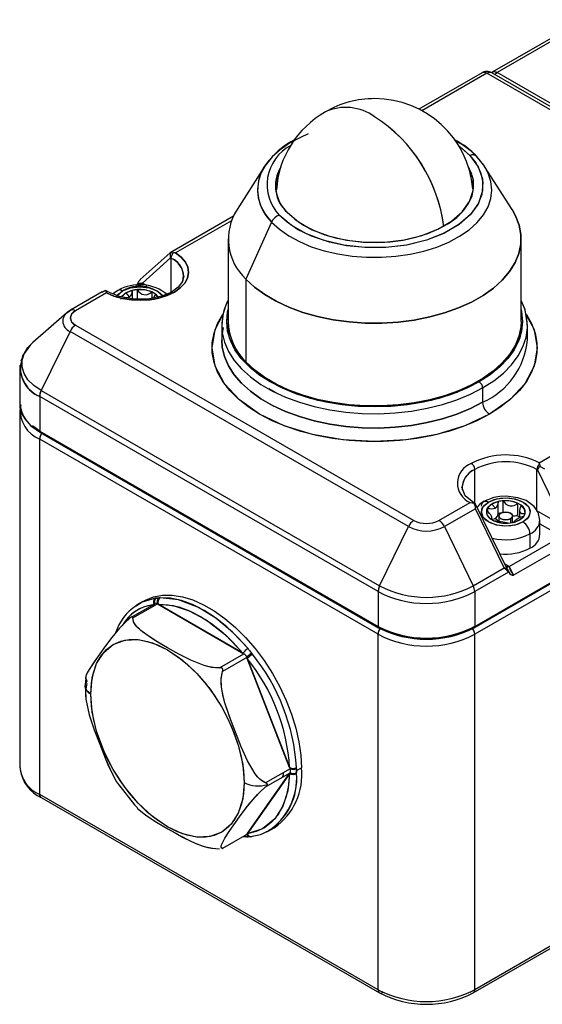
# Model space of a CAD drawing. Extents: x 0 to 1485, y 0 to 1050.
# Tile 9 of 14: x 873 to 1007, y 183 to 435. Entities that reach past the tile are written whole.
import ezdxf

# ---------------------------------------------------------------- set-up
doc = ezdxf.new("R2010")
doc.units = 0
doc.header["$LTSCALE"] = 5
doc.layers.get('0').update_dxf_attribs({"linetype": 'CONTINUOUS'})

msp = doc.modelspace()

# ---------------------------------------------------------------- linework, layer by layer
at = {"color": 7, "linetype": 'CONTINUOUS'}
for p, q in [((1017.448, 434.717), (994.173, 421.281)), ((994.389, 421.368), (993.933, 421.127)), ((991.548, 421.106), (975.401, 411.784)), ((937.225, 398.859), (935.877, 397.13)), ((991.898, 397.556), (990.201, 399.697)), ((935.878, 397.13), (928.852, 386.09)), ((992.189, 397.189), (991.898, 397.556)), ((999.252, 386.09), (992.226, 397.13)), ((927.891, 384.357), (911.704, 375.013)), ((926.552, 378.625), (926.552, 357.395)), ((1001.552, 357.395), (1001.552, 378.625)), ((911.688, 375.001), (904.054, 368.125)), ((894.312, 364.973), (886.214, 360.298)), ((895.734, 365.007), (895.31, 365.252)), ((902.029, 363.188), (902.029, 365.179)), ((989.529, 278.978), (1135.531, 363.263)), ((885.245, 359.61), (876.543, 352.029)), ((886.431, 360.386), (885.006, 359.385)), ((1001.552, 358.704), (1001.652, 358.548)), ((925.031, 357.373), (924.927, 356.381)), ((924.927, 356.374), (924.927, 352.7)), ((1003.177, 356.367), (1003.07, 357.066)), ((1003.177, 352.7), (1003.177, 356.374)), ((925.045, 353.613), (925.293, 355.473)), ((1003.035, 353.733), (1003.088, 353.341)), ((873.289, 345.807), (873.19, 345.361)), ((873.19, 345.361), (873.19, 336.47)), ((873.19, 334.428), (873.19, 243.384)), ((878.471, 328.983), (965.091, 278.978)), ((989.85, 310.676), (989.426, 310.92)), ((998.145, 293.67), (989.893, 310.629)), ((995.72, 308.101), (995.72, 311.092)), ((1001.177, 309.097), (1001.177, 307.044)), ((994.103, 306.609), (994.103, 307.229)), ((995.89, 307.592), (995.89, 306.139)), ((999.39, 305.921), (999.39, 307.592)), ((1006.39, 302.896), (1006.39, 306.571)), ((903.64, 285.059), (903.351, 284.84)), ((904.877, 285.773), (903.64, 285.058)), ((989.322, 185.434), (1136.208, 270.23)), ((890.079, 266.129), (889.922, 264.015)), ((889.922, 264.015), (890.101, 261.298)), ((873.19, 243.384), (873.32, 242.625)), ((878.678, 235.439), (965.298, 185.434)), ((936.722, 226.85), (937.136, 227.033)), ((937.137, 227.033), (938.374, 227.748)), ((930.316, 225.449), (931.113, 225.382)), ((932.278, 225.448), (932.49, 225.478))]:
    msp.add_line(p, q, dxfattribs=at)
at = {"color": 144, "linetype": 'CONTINUOUS'}
for p, q in [((1018.555, 434.511), (995.423, 421.157)), ((994.066, 421.198), (994.334, 421.353)), ((992.798, 420.982), (976.138, 411.364)), ((1085.87, 367.253), (992.798, 420.982)), ((1036.494, 396.602), (994.048, 421.106)), ((994.923, 420.645), (994.889, 420.625)), ((1033.785, 399.011), (995.423, 421.157)), ((985.493, 402.474), (988.453, 399.954)), ((989.881, 399.983), (989.162, 400.649)), ((927.413, 383.236), (913.092, 374.968)), ((937.677, 382.885), (931.1, 368.292)), ((904.6, 367.221), (911.782, 373.69)), ((911.704, 374.991), (911.77, 375.029)), ((911.704, 374.991), (911.789, 374.905)), ((911.789, 374.905), (911.753, 374.942)), ((911.782, 373.69), (911.903, 373.62)), ((912.568, 374.993), (911.789, 374.905)), ((911.903, 373.62), (911.903, 364.862)), ((913.092, 374.968), (912.568, 374.993)), ((913.092, 374.968), (912.568, 374.993)), ((931.1, 368.292), (931.1, 347.062)), ((903.011, 366.305), (903.211, 366.838)), ((903.211, 366.838), (903.226, 366.885)), ((904.415, 367.236), (904.303, 366.711)), ((904.303, 366.711), (904.415, 367.236)), ((904.6, 367.221), (904.415, 367.236)), ((905.808, 366.523), (904.6, 367.221)), ((1006.163, 321.24), (1085.87, 367.253)), ((895.425, 364.77), (887.464, 360.174)), ((894.335, 364.928), (895.178, 365.315)), ((895.178, 365.315), (894.427, 364.97)), ((895.178, 365.315), (895.328, 365.04)), ((895.178, 365.315), (895.307, 365.246)), ((895.328, 365.04), (895.425, 364.77)), ((895.872, 364.505), (895.807, 364.653)), ((899.152, 363.42), (898.989, 363.068)), ((900.412, 364.74), (899.334, 363.812)), ((902.021, 365.363), (900.412, 364.74)), ((901.296, 363.72), (900.412, 364.74)), ((903.31, 365.562), (902.021, 365.363)), ((902.021, 365.363), (902.021, 365.027)), ((903.31, 363.123), (903.31, 365.562)), ((907.924, 364.45), (906.98, 364.994)), ((906.98, 364.994), (906.98, 363.323)), ((908.765, 363.461), (907.924, 364.45)), ((989.685, 279.321), (1135.686, 363.606)), ((907.487, 363.114), (907.521, 362.964)), ((1136.57, 362.075), (989.685, 277.28)), ((885.766, 359.919), (886.071, 360.194)), ((886.071, 360.194), (886.376, 360.37)), ((887.464, 356.45), (974.085, 306.445)), ((886.071, 354.862), (878.69, 339.691)), ((972.692, 304.857), (886.071, 354.862)), ((931.419, 346.545), (931.637, 346.537)), ((964.936, 288.213), (878.315, 338.218)), ((878.315, 338.218), (878.315, 329.326)), ((878.69, 339.691), (965.311, 289.686)), ((937.043, 340.137), (937.337, 339.848)), ((938.814, 339.115), (937.043, 340.137)), ((991.718, 340.403), (991.718, 336.729)), ((878.315, 329.326), (964.936, 279.321)), ((964.936, 277.28), (878.315, 327.285)), ((878.315, 236.241), (878.315, 327.285)), ((1006.26, 320.906), (1006.163, 321.24)), ((1006.26, 320.906), (1006.41, 320.281)), ((989.685, 310.771), (989.685, 319.533)), ((1005.595, 319.533), (1005.716, 319.463)), ((1005.595, 308.918), (1005.595, 319.533)), ((1012.897, 304.702), (1005.716, 319.463)), ((1006.41, 320.281), (1007.561, 319.654)), ((980.536, 306.445), (988.496, 311.041)), ((988.496, 311.041), (989.019, 310.953)), ((989.799, 310.691), (989.019, 310.953)), ((989.557, 310.796), (989.633, 310.642)), ((989.884, 309.449), (989.799, 310.691)), ((989.868, 310.413), (989.806, 310.278)), ((994.104, 310.653), (993.026, 309.725)), ((995.713, 311.276), (994.104, 310.653)), ((994.988, 309.633), (994.104, 310.653)), ((997.002, 311.475), (995.713, 311.276)), ((995.713, 311.276), (995.713, 310.94)), ((997.002, 308.532), (997.002, 311.475)), ((1001.615, 310.363), (1000.672, 310.907)), ((1000.672, 310.907), (1000.672, 307.845)), ((989.884, 309.449), (981.929, 304.857)), ((997.265, 294.278), (989.884, 309.449)), ((993.026, 309.725), (992.681, 308.981)), ((993.026, 308.709), (993.026, 309.725)), ((996.052, 308.058), (995.711, 307.977)), ((1000.266, 307.715), (1001.177, 307.517)), ((1002.253, 307.5), (1002.599, 308.244)), ((1005.595, 308.918), (1005.58, 308.693)), ((1012.897, 304.702), (1005.595, 308.918)), ((993.664, 306.862), (994.608, 306.317)), ((994.893, 307.029), (995.89, 306.251)), ((998.278, 305.749), (999.567, 305.949)), ((998.877, 306.877), (998.877, 305.842)), ((1002.253, 305.9), (1002.253, 305.911)), ((1006.39, 305.601), (1011.66, 302.559)), ((965.311, 289.686), (972.692, 304.857)), ((972.807, 305.077), (972.847, 305.1)), ((981.929, 304.857), (989.31, 289.686)), ((1003.827, 302.999), (1003.827, 299.325)), ((998.51, 294.623), (1011.972, 302.394)), ((1013.302, 300.304), (999.655, 292.426)), ((998.225, 294.803), (997.346, 295.31)), ((989.31, 289.686), (997.265, 294.278)), ((998.362, 293.222), (989.685, 288.213)), ((998.376, 293.191), (997.791, 294.334)), ((998.225, 294.803), (998.51, 294.623)), ((998.376, 293.191), (998.362, 293.222)), ((964.936, 288.213), (964.936, 279.321)), ((989.685, 288.213), (989.685, 279.321)), ((907.665, 285.029), (901.954, 281.732)), ((902.173, 281.485), (908.431, 285.098)), ((907.224, 284.401), (907.665, 285.029)), ((908.197, 286.533), (907.968, 286.508)), ((908.431, 285.098), (930.578, 272.312)), ((909.13, 286.612), (908.876, 286.593)), ((907.547, 284.861), (907.224, 284.401)), ((930.342, 272.448), (908.666, 284.962)), ((964.936, 279.321), (965.466, 279.015)), ((989.154, 279.015), (989.685, 279.321)), ((989.685, 279.321), (989.154, 279.015)), ((964.936, 186.236), (964.936, 277.28)), ((989.685, 186.236), (989.685, 277.28)), ((931.882, 273.312), (931.646, 273.614)), ((932.809, 272.168), (932.561, 272.468)), ((924.32, 268.7), (930.578, 272.312)), ((931.344, 271.36), (925.086, 267.747)), ((931.344, 271.36), (931.461, 271.056)), ((931.344, 271.36), (942.417, 242.819)), ((942.299, 243.122), (931.461, 271.056)), ((1136.57, 271.031), (989.685, 186.236)), ((890.334, 264.64), (890.085, 263.318)), ((942.417, 242.819), (936.159, 239.206)), ((944.047, 242.354), (945.314, 243.085)), ((944.064, 242.82), (944.067, 243.152)), ((942.417, 241.798), (931.344, 226.042)), ((931.461, 226.21), (942.299, 241.63)), ((936.159, 238.185), (942.417, 241.798)), ((944.067, 241.601), (944.064, 241.915)), ((964.936, 186.236), (878.315, 236.241)), ((937.744, 227.41), (936.894, 227.032)), ((931.344, 226.042), (925.086, 222.429)), ((930.565, 225.593), (930.971, 225.55)), ((930.892, 225.464), (931.082, 225.464)), ((931.461, 226.21), (931.344, 226.042)), ((932.769, 225.578), (932.809, 225.583)), ((936.413, 226.854), (936.256, 226.801)), ((966.173, 185.521), (964.936, 186.235)), ((989.685, 186.235), (988.447, 185.521))]:
    msp.add_line(p, q, dxfattribs=at)
at = {"color": 144, "linetype": 'CONTINUOUS', "flags": 128}
for points in [[(994.909, 420.675), (994.905, 420.68), (994.987, 420.838), (995.16, 420.988), (995.423, 421.157)], [(995.423, 421.157), (995.132, 420.968), (994.956, 420.8), (994.906, 420.668), (994.982, 420.566)], [(947.083, 405.448), (945.037, 404.562), (942.276, 403.081), (939.859, 401.411), (937.823, 399.58), (936.201, 397.616), (935.018, 395.55), (934.293, 393.414), (934.037, 391.243), (934.255, 389.071), (934.942, 386.931), (936.089, 384.858), (937.677, 382.885)], [(985.549, 402.384), (986.478, 401.756), (988.453, 399.954)], [(937.677, 382.885), (939.68, 381.042), (942.068, 379.358), (944.803, 377.861), (947.841, 376.573), (951.135, 375.515), (954.633, 374.703), (958.279, 374.152), (962.016, 373.868), (965.785, 373.857), (969.527, 374.119), (973.183, 374.649), (976.694, 375.44), (980.007, 376.479), (983.067, 377.749), (985.828, 379.23), (988.245, 380.9), (990.281, 382.731), (991.903, 384.695), (993.086, 386.762), (993.811, 388.897), (994.067, 391.068), (993.849, 393.24), (993.162, 395.38), (992.015, 397.453), (990.428, 399.426)], [(937.677, 382.885), (939.68, 381.042), (942.068, 379.358), (944.803, 377.861), (947.841, 376.573), (951.135, 375.515), (954.633, 374.703), (958.279, 374.152), (962.016, 373.868), (965.785, 373.857), (969.527, 374.119), (973.183, 374.649), (976.694, 375.44), (980.007, 376.479), (983.067, 377.749), (985.828, 379.23), (988.245, 380.9), (990.281, 382.731), (991.903, 384.695), (993.086, 386.762), (993.811, 388.897), (994.067, 391.068), (993.849, 393.24), (993.162, 395.38), (992.015, 397.453), (990.428, 399.426)], [(988.453, 399.954), (990.57, 397.058), (991.668, 393.98), (991.704, 390.838), (990.678, 387.752), (988.629, 384.841), (985.635, 382.216), (981.812, 379.979), (977.306, 378.216), (972.291, 376.994), (966.96, 376.36), (961.516, 376.339), (956.17, 376.931), (951.127, 378.114), (946.581, 379.842), (942.706, 382.049), (939.651, 384.651)], [(988.453, 399.954), (989.996, 398.016), (991.188, 395.703), (991.794, 393.007), (991.525, 389.971), (990.478, 387.378), (988.549, 384.754), (985.672, 382.242), (981.876, 380.01), (977.306, 378.216), (972.212, 376.979), (966.902, 376.356), (961.686, 376.33), (956.822, 376.825), (952.484, 377.729), (947.927, 379.252), (944.338, 381.012), (941.627, 382.848), (939.651, 384.651)], [(941.754, 385.31), (944.546, 382.933), (948.087, 380.916), (952.241, 379.337), (956.85, 378.256), (961.735, 377.715), (966.709, 377.734), (971.581, 378.313), (976.164, 379.43), (980.281, 381.041), (983.775, 383.085), (986.511, 385.484), (988.383, 388.144), (989.321, 390.964), (989.288, 393.836), (988.284, 396.648), (988.029, 396.997)], [(941.754, 385.31), (943.611, 383.622), (945.849, 382.096), (948.426, 380.761), (951.294, 379.64), (954.399, 378.755), (957.684, 378.122), (961.088, 377.754), (964.548, 377.656), (967.998, 377.831), (971.374, 378.276), (974.614, 378.983), (977.657, 379.937), (980.447, 381.122), (982.932, 382.514), (985.065, 384.09), (986.806, 385.818), (988.123, 387.667), (988.992, 389.602), (989.397, 391.588), (989.329, 393.587), (988.791, 395.562), (988.119, 396.944)], [(931.1, 368.292), (933.311, 366.227), (935.909, 364.318), (938.861, 362.589), (942.129, 361.061), (945.673, 359.755), (949.449, 358.686), (953.408, 357.867), (957.501, 357.31), (961.676, 357.02), (965.881, 357.002), (970.063, 357.257), (974.17, 357.78), (978.149, 358.565), (981.951, 359.602), (985.528, 360.878), (988.835, 362.378), (991.83, 364.082), (994.476, 365.969), (996.74, 368.015), (998.592, 370.195), (1000.01, 372.48), (1000.975, 374.843), (1001.477, 377.253), (1001.507, 379.681), (1001.067, 382.095), (1000.161, 384.466), (999.252, 386.09)], [(999.252, 386.09), (1000.161, 384.466), (1001.067, 382.095), (1001.507, 379.681), (1001.477, 377.253), (1000.975, 374.843), (1000.01, 372.48), (998.592, 370.195), (996.74, 368.015), (994.476, 365.969), (991.83, 364.082), (988.835, 362.378), (985.528, 360.878), (981.951, 359.602), (978.149, 358.565), (974.17, 357.78), (970.063, 357.257), (965.881, 357.002), (961.676, 357.02), (957.501, 357.31), (953.408, 357.867), (949.449, 358.686), (945.673, 359.755), (942.129, 361.061), (938.861, 362.589), (935.909, 364.318), (933.311, 366.227), (931.1, 368.292)], [(913.092, 374.968), (914.55, 373.871), (915.618, 372.633), (916.258, 371.3), (916.446, 369.922), (916.175, 368.547), (915.454, 367.228), (914.311, 366.013), (912.787, 364.946), (910.938, 364.066), (908.833, 363.406), (906.548, 362.99), (904.167, 362.833), (901.779, 362.942), (899.47, 363.311), (897.326, 363.928), (895.425, 364.77)], [(895.425, 364.77), (897.326, 363.928), (899.47, 363.311), (901.779, 362.942), (904.167, 362.833), (906.548, 362.99), (908.833, 363.406), (910.938, 364.066), (912.787, 364.946), (914.311, 366.013), (915.454, 367.228), (916.175, 368.547), (916.446, 369.922), (916.258, 371.3), (915.618, 372.633), (914.55, 373.871), (913.092, 374.968)], [(899.529, 365.251), (901.556, 366.033), (903.948, 366.307), (906.34, 366.033), (908.367, 365.251), (909.722, 364.08), (909.764, 363.959)], [(903.211, 366.838), (902.994, 366.258), (902.96, 366.194)], [(903.211, 366.838), (903.889, 367.195), (904.415, 367.236)], [(904.415, 367.236), (903.768, 367.157), (903.211, 366.838)], [(903.226, 366.885), (903.66, 367.702), (904.149, 368.174)], [(904.149, 368.174), (903.66, 367.702), (903.226, 366.885)], [(904.415, 367.236), (904.517, 367.227), (904.6, 367.221)], [(904.6, 367.221), (904.576, 366.928), (904.525, 366.687)], [(904.6, 367.221), (904.576, 366.928), (904.525, 366.687)], [(895.74, 364.996), (895.564, 365.063), (895.328, 365.04)], [(898.08, 363.808), (898.174, 364.08), (899.529, 365.251)], [(898.115, 363.996), (898.463, 364.428), (899.529, 365.251)], [(899.529, 365.251), (898.8, 365.49), (898.297, 365.334)], [(906.98, 364.994), (905.242, 365.487), (903.31, 365.562)], [(907.76, 364.151), (907.678, 363.999), (907.527, 363.544)], [(926.552, 362.816), (926.084, 361.825), (925.285, 359.423), (924.941, 356.986), (925.056, 354.541), (925.628, 352.118), (926.65, 349.745), (928.111, 347.449), (929.994, 345.258), (932.275, 343.197), (934.929, 341.291), (937.925, 339.562), (941.227, 338.03), (944.796, 336.713), (948.592, 335.626), (952.568, 334.783), (956.679, 334.193), (960.877, 333.862), (965.112, 333.796), (969.334, 333.995), (973.494, 334.455), (977.544, 335.173), (981.436, 336.14), (985.124, 337.343), (988.564, 338.77), (991.718, 340.403)], [(991.718, 340.403), (994.547, 342.224), (997.018, 344.21), (999.103, 346.339), (1000.777, 348.585), (1002.021, 350.923), (1002.819, 353.325), (1003.163, 355.763), (1003.048, 358.207), (1002.476, 360.631), (1001.552, 362.816)], [(991.718, 340.403), (994.547, 342.224), (997.018, 344.21), (999.103, 346.339), (1000.777, 348.585), (1002.021, 350.923), (1002.819, 353.325), (1003.163, 355.763), (1003.048, 358.207), (1002.476, 360.631), (1001.552, 362.816)], [(887.464, 360.174), (886.476, 359.32), (886.128, 358.312), (886.476, 357.305), (887.464, 356.45)], [(993.485, 333.667), (987.178, 330.679), (979.981, 328.458), (972.173, 327.091), (964.052, 326.629), (955.931, 327.091), (948.123, 328.458), (940.926, 330.679), (934.619, 333.667), (929.442, 337.308), (925.596, 341.463), (923.227, 345.97), (922.427, 350.658), (923.227, 355.346), (925.215, 359.131)], [(993.485, 333.667), (990.248, 331.984), (986.723, 330.506), (982.949, 329.248), (978.969, 328.225), (974.825, 327.448), (970.564, 326.925), (966.231, 326.662), (961.874, 326.662), (957.541, 326.925), (953.279, 327.448), (949.135, 328.225), (945.155, 329.248), (941.382, 330.506), (937.857, 331.984), (934.619, 333.667), (931.703, 335.536), (929.142, 337.571), (926.964, 339.749), (925.192, 342.047), (923.845, 344.439), (922.94, 346.899), (922.484, 349.401), (922.484, 351.916), (922.94, 354.417), (923.845, 356.878), (925.192, 359.27), (925.28, 359.402)], [(925.318, 359.561), (925.285, 359.423), (924.941, 356.986), (925.056, 354.541), (925.628, 352.118), (926.65, 349.745), (928.111, 347.449), (929.994, 345.258), (932.275, 343.197), (934.929, 341.291), (937.925, 339.562), (941.227, 338.03), (944.796, 336.713), (948.592, 335.626), (952.568, 334.783), (956.679, 334.193), (960.877, 333.862), (965.112, 333.796), (969.334, 333.995), (973.494, 334.455), (977.544, 335.173), (981.436, 336.14), (985.124, 337.343), (988.564, 338.77), (991.718, 340.403)], [(990.834, 341.934), (987.667, 340.3), (984.203, 338.881), (980.485, 337.695), (976.561, 336.757), (972.48, 336.078), (968.293, 335.668), (964.052, 335.53), (959.811, 335.668), (955.624, 336.078), (951.543, 336.757), (947.619, 337.695), (943.901, 338.881), (940.437, 340.3), (937.27, 341.934), (934.44, 343.762), (931.982, 345.762), (929.928, 347.908), (928.303, 350.173), (927.127, 352.53), (926.415, 354.947), (926.177, 357.395), (926.415, 359.843), (926.552, 360.464)], [(990.834, 341.934), (985.094, 339.215), (978.546, 337.194), (971.441, 335.95), (964.052, 335.53), (956.663, 335.95), (949.558, 337.194), (943.01, 339.215), (937.27, 341.934), (932.56, 345.247), (929.06, 349.028), (926.905, 353.129), (926.177, 357.395), (926.552, 359.593)], [(1001.552, 360.464), (1001.689, 359.843), (1001.927, 357.395), (1001.689, 354.947), (1000.977, 352.53), (999.802, 350.173), (998.176, 347.908), (996.122, 345.762), (993.664, 343.762), (990.834, 341.934)], [(1001.552, 359.593), (1001.927, 357.395), (1001.199, 353.129), (999.044, 349.028), (995.544, 345.247), (990.834, 341.934)], [(1002.699, 359.491), (1004.877, 355.346), (1005.677, 350.658), (1004.877, 345.97), (1002.509, 341.463), (998.662, 337.308), (993.485, 333.667)], [(1002.955, 359.205), (1004.259, 356.878), (1005.165, 354.417), (1005.62, 351.916), (1005.62, 349.401), (1005.165, 346.899), (1004.259, 344.439), (1002.912, 342.047), (1001.14, 339.749), (998.962, 337.571), (996.401, 335.536), (993.485, 333.667)], [(925.321, 355.895), (925.285, 355.749), (925.057, 354.537)], [(1001.552, 357.395), (1001.477, 356.023), (1000.975, 353.613), (1000.01, 351.25), (998.592, 348.965), (996.74, 346.785), (994.476, 344.739), (991.83, 342.852), (988.835, 341.148), (985.528, 339.648), (981.951, 338.372), (978.149, 337.335), (974.17, 336.549), (970.063, 336.027), (965.881, 335.772), (961.676, 335.79), (957.501, 336.08), (953.408, 336.637), (949.449, 337.456), (945.673, 338.525), (942.129, 339.831), (938.861, 341.359), (935.909, 343.088), (933.311, 344.997), (931.1, 347.062)], [(878.69, 339.691), (876.789, 340.999), (875.31, 342.478), (874.298, 344.082), (873.784, 345.764), (873.784, 347.472), (874.298, 349.154), (875.31, 350.758), (876.543, 352.029)], [(878.69, 339.691), (876.789, 340.999), (875.31, 342.478), (874.298, 344.082), (873.784, 345.764), (873.784, 347.472), (874.298, 349.154), (875.31, 350.758), (876.543, 352.029)], [(991.718, 336.729), (988.564, 335.096), (985.124, 333.669), (981.436, 332.465), (977.544, 331.499), (973.494, 330.781), (969.334, 330.32), (965.112, 330.122), (960.877, 330.188), (956.679, 330.518), (952.568, 331.108), (948.592, 331.952), (944.796, 333.038), (941.227, 334.355), (937.925, 335.888), (934.929, 337.617), (932.275, 339.523), (929.994, 341.584), (928.111, 343.775), (926.65, 346.07), (925.628, 348.443), (925.056, 350.867), (924.927, 352.7)], [(924.927, 352.7), (925.056, 350.867), (925.628, 348.443), (926.65, 346.07), (928.111, 343.775), (929.994, 341.584), (932.275, 339.523), (934.929, 337.617), (937.925, 335.888), (941.227, 334.355), (944.796, 333.038), (948.592, 331.952), (952.568, 331.108), (956.679, 330.518), (960.877, 330.188), (965.112, 330.122), (969.334, 330.32), (973.494, 330.781), (977.544, 331.499), (981.436, 332.465), (985.124, 333.669), (988.564, 335.096), (991.718, 336.729)], [(874.007, 348.412), (873.786, 347.976), (873.504, 347.266)], [(940.353, 340.72), (940.475, 340.527), (940.515, 340.397)], [(878.315, 338.218), (878.436, 339.029), (878.69, 339.691)], [(876.463, 330.809), (876.763, 330.485), (878.315, 329.393)], [(878.477, 328.995), (878.435, 329.008), (878.344, 329.145), (878.315, 329.326)], [(878.315, 327.285), (878.425, 327.937), (878.769, 328.652)], [(989.019, 310.953), (989.316, 310.965), (989.432, 310.89)], [(989.799, 310.691), (989.875, 310.656), (989.885, 310.626)], [(989.89, 310.613), (989.875, 310.656), (989.799, 310.691)], [(1002.059, 306.061), (1000.031, 305.279), (997.64, 305.004), (995.248, 305.279), (993.22, 306.061), (991.865, 307.231), (991.39, 308.612), (991.865, 309.993), (993.22, 311.163)], [(1002.059, 306.061), (1000.635, 305.446), (998.968, 305.087), (997.194, 305.013), (995.456, 305.232), (993.894, 305.724), (992.636, 306.45), (991.784, 307.351), (991.406, 308.355), (991.533, 309.379), (992.154, 310.341), (993.22, 311.163)], [(991.452, 310.143), (991.61, 310.893), (992.1, 311.348), (992.648, 311.384), (993.22, 311.163)], [(993.22, 311.163), (992.492, 311.403), (991.988, 311.247)], [(993.22, 311.163), (995.248, 311.946), (997.64, 312.22), (1000.031, 311.946), (1002.059, 311.163), (1003.414, 309.993), (1003.89, 308.612), (1003.414, 307.231), (1002.059, 306.061)], [(993.22, 311.163), (994.644, 311.779), (996.311, 312.138), (998.086, 312.211), (999.824, 311.993), (1001.385, 311.501), (1002.643, 310.774), (1003.496, 309.873), (1003.874, 308.87), (1003.747, 307.845), (1003.125, 306.883), (1002.059, 306.061)], [(1000.672, 310.907), (998.934, 311.4), (997.002, 311.475)], [(1002.599, 308.244), (1002.469, 309.359), (1001.615, 310.363)], [(992.681, 308.981), (992.81, 307.865), (993.664, 306.862)], [(993.664, 306.862), (993.91, 306.933), (994.061, 307.063), (994.101, 307.262), (994.019, 307.539), (993.814, 307.884), (993.506, 308.261), (993.121, 308.634), (992.974, 308.75)], [(993.664, 306.862), (993.91, 306.933), (994.061, 307.063), (994.101, 307.262), (994.019, 307.539), (993.814, 307.884), (993.506, 308.261), (993.121, 308.634), (992.974, 308.75)], [(996.402, 308.306), (996.023, 307.978), (995.89, 307.592), (996.023, 307.205), (996.402, 306.877), (996.97, 306.658), (997.64, 306.581), (998.309, 306.658), (998.877, 306.877)], [(998.877, 306.877), (998.309, 306.658), (997.64, 306.581), (996.97, 306.658), (996.402, 306.877), (996.023, 307.205), (995.89, 307.592), (996.023, 307.978), (996.402, 308.306)], [(996.402, 308.306), (996.97, 308.525), (997.64, 308.602), (998.309, 308.525), (998.877, 308.306), (999.256, 307.978), (999.39, 307.592), (999.256, 307.205), (998.877, 306.877)], [(998.877, 306.877), (999.256, 307.205), (999.39, 307.592), (999.256, 307.978), (998.877, 308.306), (998.309, 308.525), (997.64, 308.602), (996.97, 308.525), (996.402, 308.306)], [(1001.177, 307.27), (1000.91, 307.438), (1000.316, 307.728)], [(1001.452, 310.063), (1001.37, 309.912), (1001.219, 309.456), (1001.178, 309.027), (1001.261, 308.665), (1001.466, 308.404), (1001.773, 308.257), (1002.158, 308.209), (1002.599, 308.244)], [(1001.452, 310.063), (1001.37, 309.912), (1001.219, 309.456), (1001.178, 309.027), (1001.261, 308.665), (1001.466, 308.404), (1001.773, 308.257), (1002.158, 308.209), (1002.599, 308.244)], [(994.608, 306.317), (996.346, 305.824), (998.278, 305.749)], [(999.567, 305.949), (1001.175, 306.571), (1002.253, 307.5)], [(998.362, 293.222), (997.927, 293.773), (997.265, 294.278)], [(997.265, 294.278), (997.927, 293.773), (998.362, 293.222)], [(997.72, 294.542), (998.036, 294.486), (998.51, 294.623)], [(997.8, 294.324), (997.82, 294.293), (998.376, 293.191)], [(965.311, 289.686), (965.011, 288.842), (964.936, 288.213)], [(989.685, 288.213), (989.564, 289.024), (989.31, 289.686)], [(904.034, 285.276), (903.403, 284.918), (902.895, 284.589)], [(907.968, 286.508), (904.54, 285.525), (902.974, 284.467)], [(905.155, 285.928), (905.37, 286.041), (907.48, 286.868), (909.782, 287.287), (912.243, 287.294), (914.832, 286.887), (917.512, 286.073), (920.248, 284.863), (923.003, 283.273), (925.739, 281.324), (928.42, 279.043), (931.008, 276.461), (933.47, 273.612), (935.771, 270.536), (937.881, 267.273), (939.772, 263.868), (941.417, 260.366), (942.794, 256.816), (943.885, 253.266), (944.675, 249.762), (945.154, 246.353), (945.314, 243.085)], [(908.876, 286.593), (908.474, 286.552), (908.197, 286.533)], [(931.646, 273.614), (927.71, 277.833), (923.41, 281.432), (918.952, 284.179), (913.813, 286.121), (909.13, 286.612)], [(931.646, 273.614), (928.986, 276.571), (926.194, 279.214), (923.314, 281.502), (920.388, 283.4), (917.463, 284.879), (914.582, 285.917), (911.79, 286.498), (909.13, 286.612)], [(908.666, 284.962), (911.227, 284.851), (913.915, 284.293), (916.688, 283.293), (919.504, 281.869), (922.321, 280.042), (925.094, 277.839), (927.781, 275.295), (930.342, 272.448)], [(908.666, 284.962), (912.455, 284.649), (916.595, 283.333), (920.887, 281.023), (925.835, 277.18), (930.342, 272.448)], [(901.407, 281.417), (900.644, 280.755), (899.946, 280.097), (899.335, 279.482), (898.722, 278.827), (896.762, 276.498), (895.15, 274.347), (893.672, 272.271), (892.67, 270.835), (891.796, 269.546), (890.984, 268.279), (890.467, 267.371), (890.103, 266.562), (890.008, 266.209), (889.998, 265.942), (890.334, 265.661)], [(901.407, 281.417), (900.079, 280.226), (899.399, 279.547), (898.722, 278.827), (896.762, 276.498), (895.15, 274.347), (893.672, 272.271), (892.258, 270.232), (890.984, 268.279), (890.625, 267.664), (890.324, 267.087), (890.109, 266.578), (890.009, 265.887), (890.059, 265.852)], [(902.173, 281.485), (902.187, 281.697), (902.149, 281.777), (902.112, 281.794), (902.065, 281.796), (902.004, 281.784), (901.929, 281.757), (901.739, 281.656), (901.407, 281.417)], [(924.32, 268.7), (923.301, 268.711), (922.295, 268.831), (921.382, 269.015), (920.422, 269.272), (916.99, 270.618), (913.932, 272.191), (911.003, 273.846), (908.995, 275.022), (907.206, 276.116), (905.458, 277.281), (904.231, 278.222), (903.173, 279.226), (902.722, 279.784), (902.4, 280.316), (902.173, 281.485)], [(924.32, 268.7), (922.362, 268.82), (920.381, 269.285), (916.99, 270.618), (913.932, 272.191), (911.003, 273.846), (908.158, 275.526), (905.458, 277.281), (904.618, 277.908), (903.842, 278.561), (903.173, 279.226), (902.341, 280.441), (902.173, 281.485)], [(964.936, 279.321), (964.983, 279.096), (965.13, 278.96), (965.132, 278.96)], [(965.285, 278.949), (965.295, 278.949), (965.466, 279.015)], [(989.524, 278.99), (989.565, 279.003), (989.656, 279.14), (989.685, 279.321)], [(891.387, 261.971), (891.554, 264.833), (892.056, 267.452), (892.881, 269.784), (894.017, 271.788), (895.444, 273.43), (897.137, 274.682), (899.068, 275.523), (901.203, 275.938), (903.506, 275.92), (905.938, 275.469), (908.457, 274.593), (911.019, 273.308), (913.582, 271.635), (916.1, 269.602), (918.532, 267.245), (920.835, 264.604), (922.971, 261.724), (924.901, 258.654), (926.595, 255.447), (928.021, 252.157), (929.157, 248.842), (929.983, 245.557), (930.484, 242.36), (930.652, 239.304)], [(891.387, 261.971), (891.764, 266.176), (892.881, 269.784), (894.695, 272.656), (897.137, 274.682), (900.112, 275.784), (903.506, 275.92), (907.189, 275.084), (911.019, 273.308), (914.849, 270.661), (918.532, 267.245), (921.926, 263.191), (924.901, 258.654), (927.343, 253.809), (929.157, 248.842), (930.274, 243.944), (930.652, 239.304)], [(932.809, 272.168), (932.672, 272.338), (932.561, 272.468)], [(925.086, 267.747), (925.18, 268.126), (925.175, 268.321), (925.146, 268.419), (925.096, 268.502), (925.025, 268.569), (924.931, 268.624), (924.732, 268.682), (924.32, 268.7)], [(925.086, 267.747), (925.18, 268.126), (925.171, 268.341), (925.142, 268.428), (925.096, 268.502), (925.033, 268.563), (924.951, 268.613), (924.732, 268.682), (924.32, 268.7)], [(936.159, 239.206), (935.396, 239.589), (934.698, 240.138), (934.088, 240.765), (933.474, 241.532), (931.514, 244.871), (929.902, 248.492), (928.424, 252.2), (927.422, 254.826), (926.548, 257.244), (925.737, 259.757), (925.219, 261.729), (924.856, 263.756), (924.76, 264.813), (924.75, 265.782), (925.086, 267.747)], [(936.159, 239.206), (934.865, 239.99), (934.178, 240.664), (933.474, 241.532), (931.514, 244.871), (929.902, 248.492), (928.424, 252.2), (927.01, 255.945), (925.737, 259.757), (925.379, 261.063), (925.078, 262.392), (924.861, 263.713), (924.758, 265.968), (925.086, 267.747)], [(891.387, 261.971), (890.382, 262.803), (889.931, 263.84), (890.055, 264.672), (890.55, 265.412)], [(890.005, 262.751), (889.998, 262.671), (890.009, 261.697), (890.105, 260.632), (890.98, 256.667), (892.253, 252.85), (893.667, 249.105), (894.697, 246.495), (895.675, 244.137), (896.754, 241.778), (897.677, 240.04), (897.777, 239.886)], [(890.008, 262.707), (890.002, 261.846), (890.105, 260.632), (890.98, 256.667), (892.253, 252.85), (893.667, 249.105), (895.145, 245.396), (896.754, 241.778), (897.355, 240.613), (898.007, 239.487), (898.707, 238.445), (899.016, 238.099)], [(890.334, 264.64), (890.093, 263.677), (890.033, 263.044)], [(930.652, 239.304), (930.484, 236.441), (929.983, 233.822), (929.157, 231.49), (928.021, 229.486), (926.595, 227.844), (924.901, 226.592), (922.971, 225.752), (920.835, 225.337), (918.532, 225.355), (916.1, 225.805), (913.582, 226.681), (911.019, 227.966), (908.457, 229.639), (905.938, 231.672), (903.506, 234.029), (901.203, 236.67), (899.068, 239.551), (897.137, 242.62), (895.444, 245.828), (894.017, 249.117), (892.881, 252.432), (892.056, 255.717), (891.554, 258.915), (891.387, 261.971)], [(930.652, 239.304), (930.274, 235.098), (929.157, 231.49), (927.343, 228.618), (924.901, 226.592), (921.926, 225.49), (918.532, 225.355), (914.849, 226.191), (911.019, 227.966), (907.189, 230.613), (903.506, 234.029), (900.112, 238.084), (897.137, 242.62), (894.695, 247.465), (892.881, 252.432), (891.764, 257.33), (891.387, 261.971)], [(944.064, 241.915), (944.047, 242.408), (944.064, 242.82)], [(942.299, 241.63), (942.045, 238.532), (941.446, 235.694), (940.51, 233.16), (939.253, 230.968), (937.694, 229.153), (935.856, 227.741), (933.768, 226.755), (931.461, 226.21)], [(942.299, 241.63), (941.811, 237.186), (940.547, 233.238), (938.526, 230.03), (935.312, 227.43), (931.461, 226.21)], [(940.485, 240.682), (940.697, 241.37), (940.741, 241.851)], [(925.086, 222.429), (924.845, 222.511), (924.75, 222.712), (924.761, 222.98), (924.858, 223.337), (925.732, 225.039), (927.005, 226.995), (928.419, 229.033), (929.449, 230.487), (930.428, 231.835), (931.507, 233.257), (932.429, 234.398), (933.483, 235.606), (934.093, 236.256), (934.701, 236.869), (936.159, 238.185)], [(925.086, 222.429), (924.759, 222.664), (924.755, 222.949), (924.858, 223.337), (925.732, 225.039), (927.005, 226.995), (928.419, 229.033), (929.897, 231.109), (931.507, 233.257), (932.11, 234.013), (932.764, 234.794), (933.459, 235.58), (934.858, 237.021), (936.159, 238.185)], [(936.612, 238.82), (936.602, 238.89), (936.573, 238.954), (936.452, 239.071), (936.159, 239.206)], [(878.691, 235.467), (878.595, 235.497), (878.382, 235.817), (878.315, 236.241)], [(903.294, 232.781), (905.496, 230.915), (908.221, 229.149), (911.088, 227.458), (913.998, 225.816), (917.037, 224.257), (918.124, 223.773), (919.254, 223.325), (920.407, 222.938), (922.512, 222.459), (924.32, 222.361)], [(905.496, 230.915), (908.221, 229.149), (911.088, 227.458), (913.125, 226.3), (915.019, 225.267), (917.037, 224.257), (918.667, 223.549), (920.407, 222.938), (921.374, 222.678), (922.295, 222.492), (924.32, 222.361)], [(931.37, 225.404), (931.245, 225.37), (930.808, 225.503), (930.656, 225.645)], [(931.344, 226.042), (931.194, 225.907), (931.051, 225.873)], [(931.344, 226.042), (931.58, 225.717), (931.901, 225.5), (932.251, 225.445), (932.277, 225.454)], [(931.958, 225.491), (932.203, 225.502), (932.244, 225.507)], [(931.993, 225.493), (932.244, 225.506), (932.247, 225.506)], [(925.096, 222.436), (925.097, 222.436), (925.142, 222.439), (925.171, 222.44), (925.18, 222.435), (925.086, 222.429)], [(964.936, 186.236), (965.046, 185.71), (965.316, 185.46)], [(965.751, 185.368), (965.773, 185.367), (966.173, 185.521)], [(989.309, 185.462), (989.405, 185.492), (989.618, 185.812), (989.685, 186.236)]]:
    msp.add_lwpolyline(points, dxfattribs=at)
at = {"color": 7, "linetype": 'CONTINUOUS', "flags": 128}
for points in [[(915.198, 369.05), (914.862, 367.626), (913.762, 366.174), (911.938, 364.876), (909.608, 363.893), (906.433, 363.204), (902.522, 363.102), (898.701, 363.771), (895.734, 365.007)], [(898.279, 365.374), (897.199, 364.606), (897.059, 364.455)], [(1003.07, 357.066), (1002.562, 360.39), (1001.552, 362.789)], [(875.921, 351.444), (873.918, 348.621), (873.289, 345.807)], [(873.469, 336.054), (873.32, 335.188), (873.19, 334.428)], [(874.522, 332.498), (876.056, 330.721), (878.471, 328.983)], [(989.426, 310.92), (987.235, 312.717), (986.39, 314.94)], [(991.97, 311.287), (990.89, 310.519), (990.271, 309.852)], [(1006.39, 306.554), (1005.935, 308.572), (1004.937, 310.017), (1002.827, 311.538), (1000.758, 312.28), (997.769, 312.652), (996.121, 312.569), (994.538, 312.29), (991.97, 311.287)], [(898.525, 238.729), (902.538, 233.58), (903.322, 232.807)], [(931.333, 225.387), (931.696, 225.393), (932.116, 225.446)], [(932.304, 225.481), (934.809, 226.004), (936.722, 226.85)]]:
    msp.add_lwpolyline(points, dxfattribs=at)
at = {"color": 144, "linetype": 'CONTINUOUS'}
for centre, radius, start, end in [((992.062, 419.922), 1.291, 55.22987, 113.4597), ((992.069, 419.995), 1.227, 53.5527, 115.01768), ((992.815, 418.938), 2.499, 105.80699, 116.56907), ((993.53, 419.96), 1.257, 65.68575, 125.61827), ((994.694, 420.171), 1.226, 53.53996, 115.14966), ((994.687, 420.149), 1.248, 53.86724, 111.80223), ((956.669, 399.668), 12.583, 54.07566, 114.61847), ((956.669, 399.667), 12.584, 54.07644, 114.60854), ((942.9, 376.915), 39.149, 7.08292, 57.29675), ((942.786, 376.842), 39.272, 7.22001, 57.21362), ((973.529, 382.826), 23.701, 46.37751, 61.19876), ((947.779, 392.453), 11.267, 117.53303, 223.82823), ((947.809, 392.45), 11.286, 117.62289, 223.71673), ((945.367, 391.122), 11.269, 137.34565, 226.96569), ((989.125, 398.512), 1.59, 47.779, 114.98714), ((989.099, 398.411), 1.672, 37.3728, 112.72135), ((947.654, 392.11), 9.002, 147.76628, 229.05707), ((948.227, 392.249), 9.49, 152.90492, 226.99294), ((940.523, 378.523), 13.909, 147.04141, 227.35344), ((940.7, 381.491), 3.329, 108.35872, 155.24856), ((940.703, 381.487), 3.334, 108.39492, 155.21236), ((913.517, 374.287), 1.835, 160.34392, 199.00675), ((913.516, 374.287), 1.834, 160.32919, 199.02148), ((913.847, 373.526), 1.946, 131.06238, 177.22779), ((913.859, 373.519), 1.959, 131.22528, 177.06489), ((910.205, 369.02), 4.903, 339.94888, 69.74015), ((909.638, 368.521), 5.579, 4.73391, 66.04481), ((903.855, 358.13), 8.332, 44.51897, 121.28399), ((895.494, 364.56), 0.508, 61.7729, 109.06823), ((898.853, 364.473), 1.03, 48.98319, 144.94768), ((902.065, 361.731), 3.433, 118.77593, 142.6961), ((900.41, 365.785), 2.247, 241.40058, 293.23061), ((903.389, 359.438), 6.081, 103.00112, 119.30772), ((900.346, 365.12), 1.692, 304.15174, 8.24807), ((903.894, 357.523), 8.06, 94.15212, 103.43392), ((903.978, 357.735), 7.856, 67.53449, 94.87939), ((905.333, 366.495), 2.228, 204.75477, 317.65911), ((909.067, 363.306), 1.555, 147.13451, 175.08521), ((906.322, 362.22), 2.746, 26.88342, 54.30272), ((887.083, 357.528), 2.852, 110.78341, 249.21659), ((886.755, 359.246), 1.169, 52.61013, 125.77739), ((886.754, 359.209), 1.198, 53.65647, 124.73105), ((888.171, 358.312), 1.992, 110.78345, 249.21655), ((889.459, 353.297), 3.731, 122.30784, 155.20319), ((889.511, 353.251), 3.798, 122.6031, 154.90793), ((941.49, 357.802), 14.943, 181.55974, 225.94854), ((983.907, 354.43), 19.348, 293.81015, 354.86972), ((881.075, 345.392), 7.687, 156.86746, 248.95782), ((881.726, 345.975), 8.474, 178.22194, 246.26923), ((989.803, 340.318), 1.917, 2.54226, 57.4578), ((989.803, 340.318), 1.917, 2.54243, 57.45763), ((881.77, 338.123), 3.456, 153.0216, 178.43288), ((881.726, 337.184), 8.566, 184.78226, 246.53788), ((881.383, 334.813), 8.129, 175.50867, 247.82777), ((995.548, 336.899), 3.834, 182.54229, 237.45765), ((995.548, 336.899), 3.834, 182.54206, 237.45788), ((878.683, 329.286), 0.37, 173.69684, 234.99098), ((880.972, 327.167), 2.659, 143.03799, 177.45717), ((997.657, 303.906), 19.308, 63.86074, 117.30021), ((997.657, 303.906), 19.308, 63.86074, 117.30021), ((990.68, 315.99), 5.41, 110.32953, 246.18784), ((990.68, 315.99), 5.41, 110.32953, 246.18784), ((987.77, 319.448), 1.917, 2.54243, 57.45763), ((987.77, 319.448), 1.917, 2.54226, 57.4578), ((997.64, 304.18), 17.291, 62.60966, 117.39035), ((1007.556, 319.43), 1.964, 131.28251, 177.00766), ((1007.551, 319.432), 1.959, 131.22528, 177.06489), ((992.02, 314.379), 5.658, 114.3747, 174.30514), ((991.767, 314.623), 5.333, 112.98221, 183.3668), ((1008.745, 317.594), 3.56, 130.99763, 148.33694), ((1008.736, 317.602), 3.547, 130.96756, 148.36702), ((989.185, 310.473), 0.508, 61.7729, 109.06823), ((988.952, 310.388), 0.734, 356.89472, 34.07107), ((995.757, 307.644), 3.433, 118.7754, 142.69645), ((997.081, 305.351), 6.081, 103.00086, 119.30811), ((994.038, 311.033), 1.692, 304.15123, 8.24837), ((997.585, 303.436), 8.06, 94.15219, 103.43403), ((997.67, 303.648), 7.856, 67.53448, 94.87938), ((999.025, 312.408), 2.228, 204.75477, 317.65908), ((1000.506, 308.56), 2.117, 351.4119, 58.38518), ((994.774, 308.664), 2.117, 171.41193, 238.38506), ((994.652, 308.518), 2.025, 143.41427, 166.78844), ((994.102, 311.698), 2.247, 241.40056, 293.23071), ((994.032, 308.479), 1.73, 272.32726, 347.38092), ((997.546, 300.575), 7.856, 97.6033, 103.49786), ((999.296, 311.469), 3.876, 271.38345, 290.78729), ((1000.628, 308.707), 2.025, 323.41415, 346.78856), ((976.037, 303.328), 3.678, 122.06193, 155.4491), ((976.079, 303.292), 3.731, 122.30784, 155.20319), ((977.31, 312.67), 7.011, 242.60964, 297.39043), ((977.31, 312.67), 7.011, 242.60964, 297.39043), ((978.541, 303.292), 3.731, 24.79671, 57.69226), ((978.49, 303.246), 3.798, 25.09204, 57.39693), ((984.653, 229.816), 77.146, 79.82768, 82.58621), ((997.61, 313.577), 7.856, 247.53454, 274.87935), ((998.73, 310.501), 4.628, 280.4157, 319.57892), ((1003.542, 302.165), 5.488, 103.57903, 136.4156), ((999.997, 302.829), 3.834, 2.54232, 57.45775), ((999.997, 302.829), 3.834, 2.54261, 57.45746), ((1002.162, 306.898), 4.239, 293.11988, 355.72871), ((1002.16, 306.901), 4.243, 293.13829, 355.54171), ((977.31, 313.77), 10.039, 242.60966, 297.39038), ((997.612, 315.022), 13.534, 255.03435, 297.33381), ((1002.16, 303.226), 4.243, 293.13829, 355.54171), ((997.708, 311.059), 13.234, 262.90216, 297.53735), ((997.641, 295.726), 1.092, 271.79025, 302.30941), ((999.619, 293.817), 1.392, 206.71622, 271.46775), ((999.619, 293.817), 1.391, 206.70551, 271.47832), ((940.908, 263.213), 65.61, 26.43935, 28.60276), ((1003.77, 295.967), 5.429, 194.33243, 220.70968), ((968.39, 288.118), 3.456, 153.0216, 178.43288), ((977.31, 311.964), 26.781, 242.48054, 297.51947), ((977.31, 312.718), 25.97, 242.48054, 297.51948), ((986.23, 288.118), 3.456, 1.56763, 26.97812), ((908.74, 285.434), 1.323, 125.71234, 205.64592), ((908.915, 285.433), 1.313, 123.14067, 197.90452), ((908.084, 284.661), 0.558, 51.57424, 138.64493), ((907.167, 301.879), 15.381, 273.83981, 276.37922), ((909.715, 285.53), 1.355, 128.25747, 198.59146), ((909.951, 285.491), 1.39, 126.21527, 202.39823), ((908.546, 274.419), 10.454, 97.09576, 150.0638), ((908.135, 275.182), 9.608, 95.79967, 150.37047), ((965.29, 279.275), 0.357, 172.5699, 237.7058), ((977.31, 303.072), 26.781, 242.48054, 297.51946), ((967.406, 277.25), 2.471, 134.73253, 179.30905), ((967.634, 277.153), 2.701, 138.32144, 177.30897), ((977.31, 301.874), 25.745, 242.60971, 297.39028), ((987.066, 277.171), 2.621, 2.37195, 44.52502), ((986.987, 277.153), 2.701, 2.69066, 41.67897), ((989.291, 279.292), 0.394, 307.10538, 4.20567), ((977.31, 301.031), 26.781, 242.48054, 297.51947), ((933.843, 269.845), 4.363, 120.23372, 143.36178), ((936.483, 266.936), 6.781, 125.3378, 139.27692), ((939.302, 278.582), 9.102, 215.38178, 222.20736), ((929.543, 270.697), 1.918, 20.2272, 57.36189), ((935.462, 267.58), 5.3, 120.04331, 139.01591), ((935.42, 267.632), 5.234, 119.92279, 139.13607), ((892.855, 240.008), 49.543, 3.6045, 38.80688), ((892.63, 239.921), 49.773, 3.68844, 38.72293), ((892.535, 239.85), 51.638, 3.66603, 38.74533), ((892.472, 239.826), 51.702, 3.68846, 38.7229), ((892.142, 263.97), 2.137, 178.72187, 249.30195), ((881.726, 244.098), 8.566, 184.78226, 246.53788), ((929.063, 241.199), 16.36, 304.69226, 6.61991), ((943.154, 244.894), 1.967, 244.24685, 297.6413), ((943.239, 244.767), 2.114, 247.14067, 292.96235), ((941.422, 242.308), 1.119, 332.85727, 27.14273), ((963.205, 241.891), 19.164, 177.21996, 178.61471), ((958.139, 242.678), 14.096, 181.31782, 183.10405), ((928.431, 240.212), 15.698, 301.06408, 5.07933), ((927.673, 240.516), 16.429, 303.50319, 3.78958), ((943.21, 243.267), 1.873, 240.91138, 297.22696), ((943.126, 243.473), 1.819, 247.08323, 301.03794), ((934.213, 246.232), 7.79, 242.79444, 287.93649), ((934.22, 246.313), 7.865, 243.02155, 287.70938), ((935.719, 238.978), 0.907, 299.04271, 349.97773), ((879.179, 236.149), 0.869, 173.94154, 234.7461), ((901.63, 235.387), 0.557, 2.41049, 58.05705), ((901.637, 235.386), 0.551, 2.54217, 52.95225), ((931.485, 226.332), 0.957, 220.87831, 263.05307), ((932.222, 226.407), 0.951, 202.55135, 279.46506), ((932.468, 226.537), 1.059, 198.01288, 271.16387), ((932.394, 226.454), 0.964, 194.66021, 295.47065), ((965.775, 186.133), 0.845, 172.99848, 235.68916), ((977.31, 209.987), 26.781, 242.48054, 297.51946), ((988.854, 186.129), 0.838, 303.98798, 7.32324)]:
    msp.add_arc(centre, radius, start, end, dxfattribs=at)
at = {"color": 7, "linetype": 'CONTINUOUS'}
for centre, radius, start, end in [((992.762, 419.202), 2.239, 89.08225, 122.50828), ((992.8, 418.961), 2.479, 60.03057, 90.03428), ((963.835, 390.318), 24.173, 89.48631, 120.83349), ((964.088, 389.309), 25.181, 4.74953, 90.08096), ((963.613, 389.53), 24.743, 119.44936, 176.35343), ((951.594, 387.398), 18.38, 115.98755, 141.42), ((974.786, 385.047), 21.266, 43.54269, 62.52619), ((903.836, 355.45), 11.374, 50.73806, 119.24784), ((937.645, 356.928), 12.622, 151.50722, 177.97603), ((879.174, 336.267), 5.987, 178.0618, 219.01544), ((994.159, 291.127), 4.849, 19.17587, 40.37152), ((910.143, 273.683), 13.023, 123.30215, 162.19813), ((977.31, 302.667), 26.655, 242.71468, 297.28533), ((882.645, 243.987), 9.424, 188.31135, 245.10486), ((977.31, 208.584), 26.08, 242.57606, 297.42396)]:
    msp.add_arc(centre, radius, start, end, dxfattribs=at)

doc.saveas('drawing.dxf')
